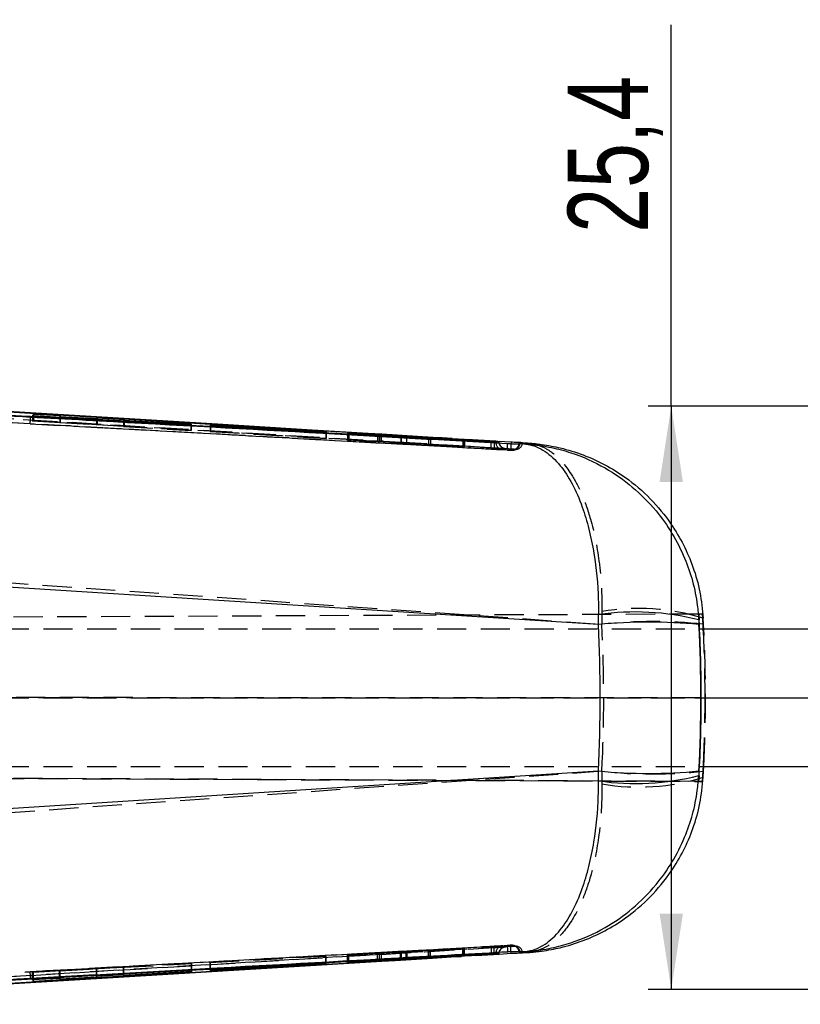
# Model space of a CAD drawing. Extents: x 21 to 399, y 25 to 275.
# Tile 5 of 12: x 105 to 139, y 142 to 185. Entities that reach past the tile are written whole.
import ezdxf

# ---------------------------------------------------------------- set-up
doc = ezdxf.new("R2010")
doc.units = 0
doc.linetypes.add('HIDDEN', pattern=[1.905, 1.27, -0.635])
doc.layers.get('0').update_dxf_attribs({"linetype": 'CONTINUOUS'})
doc.layers.add('FORMATO', color=179, linetype='CONTINUOUS')
doc.styles.add('SLDTEXTSTYLE0', font='TXT', dxfattribs={"width": 0.75})
doc.dimstyles.new('SLDDIMSTYLE3', dxfattribs={"dimtxt": 3.5, "dimasz": 3.302, "dimexe": 0, "dimexo": 0.0625, "dimgap": 0.875, "dimtad": 1, "dimdec": 3, "dimrnd": 1e-09, "dimzin": 12, "dimtxsty": 'SLDTEXTSTYLE0', "dimsah": 1, "dimcen": 0.09, "dimazin": 3, "dimtfac": 1, "dimtdec": 3, "dimtofl": 0, "dimtmove": 0, "dimatfit": 3, "dimtolj": 1, "dimtzin": 12})

# ---------------------------------------------------------------- blocks, each defined once
blk = doc.blocks.new('_D_9')
at = {"layer": 'FORMATO'}
for p, q in [((133.165, 167.817), (133.165, 184.421)), ((145.501, 167.817), (132.165, 167.817)), ((133.165, 167.817), (133.165, 142.417)), ((145.501, 142.417), (132.165, 142.417))]:
    blk.add_line(p, q, dxfattribs=at)
for points in [[(133.165, 167.817), (132.657, 164.515), (133.673, 164.515)], [(133.165, 142.417), (133.673, 145.719), (132.657, 145.719)]]:
    blk.add_solid(points, dxfattribs=at)
at = {"layer": 'FORMATO', "insert": (128.654, 175.369), "char_height": 3.5, "attachment_point": 1, "rotation": 90, "style": 'SLDTEXTSTYLE0'}
blk.add_mtext('25,4', dxfattribs=at)

msp = doc.modelspace()

# ---------------------------------------------------------------- linework, layer by layer
at = {"color": 7, "linetype": 'HIDDEN'}
for p, q in [((105.236488, 167.050755), (84.089728, 168.204302)), ((89.729155, 168.152522), (120.535327, 166.290627)), ((125.448616, 165.991418), (90.072157, 168.122502)), ((105.33631, 167.407237), (105.33631, 167.168895)), ((105.379218, 167.404789), (105.379218, 167.184569)), ((106.525729, 167.339376), (106.525729, 167.103315)), ((106.55432, 167.388041), (106.55432, 167.113759)), ((108.13511, 167.247554), (108.13511, 167.006337)), ((108.15833, 167.246229), (108.15833, 167.014819)), ((105.236488, 167.050755), (126.212513, 165.899344)), ((105.33631, 167.168895), (105.379218, 167.184569)), ((112.233652, 166.753272), (105.33631, 167.168895)), ((105.379218, 167.184569), (106.55432, 167.113759)), ((106.55432, 167.113759), (106.525729, 167.103315)), ((106.525729, 167.103315), (108.13511, 167.006337)), ((108.13511, 167.006337), (108.15833, 167.014819)), ((108.15833, 167.014819), (109.333435, 166.94401)), ((109.310212, 167.18051), (109.310212, 166.935526)), ((109.333435, 166.94401), (109.310212, 166.935526)), ((109.310212, 166.935526), (112.247968, 166.758502)), ((109.333435, 167.218914), (109.333435, 166.94401)), ((112.233652, 167.013715), (112.233652, 166.753272)), ((112.247968, 167.026215), (112.247968, 166.758502)), ((113.08161, 166.978466), (113.08161, 166.708384)), ((113.095554, 166.977663), (113.095554, 166.713382)), ((112.247968, 166.758502), (112.233652, 166.753272)), ((113.08161, 166.708384), (113.095554, 166.713382)), ((118.116425, 166.404998), (113.08161, 166.708384)), ((113.095554, 166.713382), (118.130354, 166.409998)), ((118.116425, 166.688669), (118.116425, 166.404998)), ((118.130354, 166.409998), (118.116425, 166.404998)), ((118.130354, 166.697667), (118.130354, 166.409998)), ((119.058779, 166.619855), (119.058779, 166.338809)), ((119.074846, 166.619021), (119.074846, 166.34457)), ((119.101541, 166.645538), (119.101541, 166.354137)), ((119.117303, 166.644531), (119.117303, 166.359787)), ((120.372413, 166.551746), (120.372413, 166.271159)), ((120.453505, 166.547541), (120.453505, 166.266952)), ((120.455364, 166.266978), (120.455364, 166.547445)), ((121.388907, 166.499043), (121.388907, 166.214524)), ((121.396648, 166.498642), (121.396648, 166.206353)), ((121.630324, 166.495614), (121.630324, 166.199981)), ((121.63786, 166.484785), (121.63786, 166.191812)), ((122.591542, 166.426176), (122.591542, 166.138136)), ((122.595212, 166.434798), (122.595212, 166.138108)), ((122.671841, 166.421242), (122.671841, 166.132487)), ((122.676367, 166.430896), (122.676367, 166.133848)), ((119.058779, 166.338809), (119.074846, 166.34457)), ((121.396648, 166.206353), (119.058779, 166.338809)), ((119.074846, 166.34457), (120.372413, 166.271159)), ((119.101541, 166.354137), (119.117303, 166.359787)), ((120.377032, 166.272499), (119.101541, 166.354137)), ((119.117303, 166.359787), (121.388907, 166.214524)), ((126.326663, 165.940121), (120.535327, 166.290627)), ((120.535327, 166.290627), (126.167355, 165.949794)), ((121.630324, 166.199981), (124.15416, 166.057169)), ((124.09175, 166.034773), (121.63786, 166.191812)), ((122.671841, 166.132487), (124.108104, 166.040643)), ((124.137195, 166.051082), (122.676367, 166.133848)), ((124.09175, 166.33398), (124.09175, 166.034773)), ((124.108104, 166.040643), (124.09175, 166.034773)), ((124.108104, 166.340447), (124.108104, 166.040643)), ((124.137195, 166.352312), (124.137195, 166.051082)), ((124.15416, 166.057169), (124.137195, 166.051082)), ((124.15416, 166.359455), (124.15416, 166.057169)), ((125.329873, 166.25316), (125.329873, 166.254532)), ((125.330033, 166.253104), (125.329873, 166.25316)), ((125.553349, 165.985036), (125.448616, 165.991418)), ((126.212513, 165.899344), (126.210848, 165.898464)), ((100.080503, 160.424486), (130.14348, 158.320513)), ((134.362048, 158.759358), (59.820013, 158.434098)), ((134.361999, 158.76006), (68.096781, 158.470888)), ((130.147906, 158.868398), (130.14348, 158.320513)), ((67.718746, 158.116701), (134.399839, 158.116701)), ((59.889959, 155.1287), (134.638162, 155.11731)), ((67.718746, 155.116701), (134.471318, 155.116701)), ((134.471318, 155.11731), (68.631934, 155.127343)), ((59.889959, 151.79901), (134.359052, 151.47407)), ((67.718746, 152.116701), (134.397391, 152.116701)), ((130.14348, 151.912889), (100.080503, 149.808916)), ((130.14348, 151.912889), (130.147906, 151.365004)), ((134.359, 151.473342), (68.631934, 151.760167)), ((90.072157, 142.1109), (125.448616, 144.241984)), ((126.212513, 144.334058), (105.236488, 143.182647)), ((120.535327, 143.942775), (126.326663, 144.293281)), ((126.167355, 144.283608), (120.535327, 143.942775)), ((121.612432, 144.060571), (124.0927, 144.20584)), ((124.15321, 144.184841), (121.656222, 144.055807)), ((122.59203, 144.110913), (122.59203, 143.807236)), ((122.594846, 143.807409), (122.594846, 144.111225)), ((124.109147, 144.200132), (122.67304, 144.116119)), ((122.67304, 143.812215), (122.67304, 144.116119)), ((122.676192, 144.114773), (124.137355, 144.190344)), ((122.676192, 143.802222), (122.676192, 144.114773)), ((124.0927, 143.899475), (124.0927, 144.20584)), ((124.0927, 144.20584), (124.109147, 144.200132)), ((124.109147, 143.892737), (124.109147, 144.200132)), ((124.137355, 144.190344), (124.15321, 144.184841)), ((124.137355, 143.88081), (124.137355, 144.190344)), ((124.15321, 143.873891), (124.15321, 144.184841)), ((126.21084, 144.334946), (126.212513, 144.334058)), ((120.535327, 143.942775), (89.729155, 142.08088)), ((113.081845, 143.58977), (118.116623, 143.867153)), ((118.130131, 143.862466), (113.095341, 143.585082)), ((118.116623, 143.544753), (118.116623, 143.867153)), ((118.116623, 143.867153), (118.130131, 143.862466)), ((118.130131, 143.535731), (118.130131, 143.862466)), ((119.060049, 143.927745), (121.371033, 144.047268)), ((119.0753, 143.922446), (119.060049, 143.927745)), ((119.060049, 143.613408), (119.060049, 143.927745)), ((120.373251, 143.989508), (119.0753, 143.922446)), ((119.0753, 143.614199), (119.0753, 143.922446)), ((119.101131, 143.913472), (120.376242, 143.988166)), ((119.116681, 143.908069), (119.101131, 143.913472)), ((119.101131, 143.587825), (119.101131, 143.913472)), ((121.414984, 144.042521), (119.116681, 143.908069)), ((119.116681, 143.588819), (119.116681, 143.908069)), ((120.373251, 143.671487), (120.373251, 143.989508)), ((120.454138, 143.674787), (120.454138, 143.99309)), ((120.455405, 143.685711), (120.455405, 143.993266)), ((121.371033, 143.733156), (121.371033, 144.047268)), ((121.414984, 143.725136), (121.414984, 144.042521)), ((121.612432, 143.747025), (121.612432, 144.060571)), ((121.656222, 143.749716), (121.656222, 144.055807)), ((125.329873, 143.980242), (125.330033, 143.980298)), ((125.329873, 143.97887), (125.329873, 143.980242)), ((105.33631, 143.168827), (106.511416, 143.233567)), ((112.27656, 143.534197), (105.379218, 143.154204)), ((106.511416, 143.233567), (106.540004, 143.223823)), ((106.511416, 142.893241), (106.511416, 143.233567)), ((106.540004, 143.223823), (108.149385, 143.312488)), ((106.540004, 142.861647), (106.540004, 143.223823)), ((108.126162, 143.320402), (109.301264, 143.385142)), ((108.149385, 143.312488), (108.126162, 143.320402)), ((108.126162, 142.979576), (108.126162, 143.320402)), ((108.149385, 142.980906), (108.149385, 143.312488)), ((109.301264, 143.385142), (109.324487, 143.377227)), ((109.301264, 143.046864), (109.301264, 143.385142)), ((109.324487, 143.377227), (112.262243, 143.539076)), ((109.324487, 143.023636), (109.324487, 143.377227)), ((112.262243, 143.539076), (112.27656, 143.534197)), ((112.262243, 143.194478), (112.262243, 143.539076)), ((112.27656, 143.18148), (112.27656, 143.534197)), ((113.095341, 143.585082), (113.081845, 143.58977)), ((113.081845, 143.25494), (113.081845, 143.58977)), ((113.095341, 143.255718), (113.095341, 143.585082)), ((84.089728, 142.0291), (105.236488, 143.182647)), ((105.379218, 143.154204), (105.33631, 143.168827)), ((105.33631, 142.826165), (105.33631, 143.168827)), ((105.379218, 142.828614), (105.379218, 143.154204))]:
    msp.add_line(p, q, dxfattribs=at)
at = {"color": 7, "linetype": 'CONTINUOUS'}
for p, q in [((125.329873, 166.254532), (85.140029, 168.466589)), ((113.62973, 167.013246), (89.749495, 168.456414)), ((105.379218, 167.457091), (105.33631, 167.407237)), ((105.33631, 167.407237), (112.233652, 167.013715)), ((106.55432, 167.388041), (105.379218, 167.457091)), ((105.379218, 167.457091), (105.379218, 167.404789)), ((106.525729, 167.355829), (106.55432, 167.388041)), ((108.13511, 167.263098), (106.525729, 167.355829)), ((106.525729, 167.355829), (106.525729, 167.339376)), ((108.15833, 167.287689), (108.13511, 167.263098)), ((108.13511, 167.263098), (108.13511, 167.247554)), ((109.333435, 167.218914), (108.15833, 167.287689)), ((108.15833, 167.287689), (108.15833, 167.246229)), ((109.310212, 167.195403), (109.333435, 167.218914)), ((112.247968, 167.026215), (109.310212, 167.195403)), ((109.310212, 167.195403), (109.310212, 167.18051)), ((112.233652, 167.013715), (112.247968, 167.026215)), ((113.095554, 166.990214), (113.08161, 166.978466)), ((113.08161, 166.978466), (118.116425, 166.688669)), ((118.130354, 166.697667), (113.095554, 166.990214)), ((113.095554, 166.990214), (113.095554, 166.977663)), ((118.116425, 166.688669), (118.130354, 166.697667)), ((119.074846, 166.629333), (119.058779, 166.619855)), ((119.058779, 166.619855), (121.396648, 166.498642)), ((120.372413, 166.56195), (119.074846, 166.629333)), ((119.074846, 166.629333), (119.074846, 166.619021)), ((119.117303, 166.65539), (119.101541, 166.645538)), ((119.101541, 166.645538), (120.377032, 166.564057)), ((121.388907, 166.509646), (119.117303, 166.65539)), ((119.117303, 166.65539), (119.117303, 166.644531)), ((120.452253, 166.558533), (120.453505, 166.55826)), ((120.453505, 166.55826), (120.453505, 166.547541)), ((120.455364, 166.547445), (120.455364, 166.558533)), ((122.779703, 166.454658), (120.555794, 166.590631)), ((124.15416, 166.359455), (121.630324, 166.495614)), ((121.63786, 166.484785), (124.09175, 166.33398)), ((122.591542, 166.434625), (122.591542, 166.426176)), ((124.108104, 166.340447), (122.671841, 166.429118)), ((122.671841, 166.429118), (122.671841, 166.421242)), ((122.676367, 166.430896), (124.137195, 166.352312)), ((124.09175, 166.33398), (124.108104, 166.340447)), ((124.137195, 166.352312), (124.15416, 166.359455)), ((125.328822, 166.228501), (125.330033, 166.253104)), ((125.464143, 166.293358), (125.486149, 166.292029)), ((125.666319, 166.280146), (125.527712, 166.24444)), ((125.666319, 166.262421), (125.527712, 166.227947)), ((125.527712, 166.227943), (125.527712, 166.24444)), ((125.527905, 166.217116), (125.527712, 166.227943)), ((125.666322, 166.262421), (125.666322, 166.280146)), ((125.671124, 166.2086), (125.666322, 166.262421)), ((125.66633, 166.262487), (125.66633, 166.280166)), ((125.675911, 166.2091), (125.667909, 166.262746)), ((126.531778, 166.184853), (126.533328, 166.186026)), ((126.533328, 166.186026), (126.533622, 166.186109)), ((126.533622, 166.186109), (126.740387, 166.174686)), ((126.691742, 166.221949), (126.677645, 166.223392)), ((126.900295, 166.209926), (126.677645, 166.223392)), ((129.994771, 158.305776), (96.520821, 160.424486)), ((129.994771, 158.305776), (129.997326, 158.733159)), ((134.524219, 158.760066), (134.361999, 158.76006)), ((134.361999, 158.76006), (134.379217, 158.51495)), ((134.524219, 158.760066), (134.362048, 158.759358)), ((134.537216, 158.572462), (134.524219, 158.760066)), ((134.379217, 158.51495), (134.359365, 158.508581)), ((134.359365, 158.508581), (134.370172, 158.305776)), ((134.557003, 158.580652), (134.537216, 158.572462)), ((134.571506, 158.320513), (134.557003, 158.580652)), ((134.399839, 158.116701), (143.06361, 158.116701)), ((134.471318, 155.116701), (143.06361, 155.116701)), ((96.520821, 149.808916), (129.994771, 151.927626)), ((129.997326, 151.500243), (129.994771, 151.927626)), ((134.370172, 151.927626), (134.359365, 151.724821)), ((134.397391, 152.116701), (143.06361, 152.116701)), ((134.557003, 151.65275), (134.571506, 151.912889)), ((134.376492, 151.719336), (134.359, 151.473342)), ((134.527216, 151.473336), (134.359, 151.473342)), ((134.359052, 151.47407), (134.527216, 151.473336)), ((134.359365, 151.724821), (134.376492, 151.719336)), ((134.527216, 151.473336), (134.539973, 151.659814)), ((134.539973, 151.659814), (134.557003, 151.65275)), ((85.140029, 141.766813), (125.329873, 143.97887)), ((121.371033, 143.733156), (119.060049, 143.613408)), ((119.0753, 143.604081), (120.373251, 143.671487)), ((120.376242, 143.669284), (119.101131, 143.587825)), ((119.116681, 143.577747), (121.414984, 143.725136)), ((120.455405, 143.67486), (120.455405, 143.685711)), ((124.0927, 143.899475), (121.612432, 143.747025)), ((121.656222, 143.739158), (124.15321, 143.873891)), ((122.59203, 143.807236), (122.59203, 143.798525)), ((122.594846, 143.798778), (122.594846, 143.807409)), ((122.67304, 143.804082), (124.109147, 143.892737)), ((124.137355, 143.88081), (122.676192, 143.802222)), ((124.109147, 143.892737), (124.0927, 143.899475)), ((124.15321, 143.873891), (124.137355, 143.88081)), ((125.328826, 144.004785), (125.330033, 143.980298)), ((125.486149, 143.941373), (125.464143, 143.940044)), ((125.527712, 144.005455), (125.527905, 144.016331)), ((125.527712, 143.988962), (125.527712, 144.005455)), ((125.527712, 144.005455), (125.666319, 143.970981)), ((125.527712, 143.988962), (125.666319, 143.953256)), ((125.666322, 143.970971), (125.671236, 144.025463)), ((125.666322, 143.953256), (125.666322, 143.970971)), ((125.66633, 143.955424), (126.188004, 143.987363)), ((125.66633, 143.95323), (125.66633, 143.970915)), ((125.670442, 143.970507), (125.674496, 144.011222)), ((126.188004, 143.987363), (126.184078, 144.050514)), ((126.533328, 144.047376), (126.531782, 144.048549)), ((126.533622, 144.047293), (126.533328, 144.047376)), ((126.740387, 144.058716), (126.533622, 144.047293)), ((126.677645, 144.01001), (126.900295, 144.023476)), ((126.677645, 144.01001), (126.691746, 144.011454)), ((89.749495, 141.776988), (113.62973, 143.220156)), ((100.335648, 142.412076), (113.62973, 143.220156)), ((118.116623, 143.544753), (113.081845, 143.25494)), ((113.081845, 143.25494), (113.095341, 143.243166)), ((113.095341, 143.243166), (118.130131, 143.535731)), ((113.095341, 143.243166), (113.095341, 143.255718)), ((113.62973, 143.220156), (120.555794, 143.642771)), ((118.130131, 143.535731), (118.116623, 143.544753)), ((119.060049, 143.613408), (119.0753, 143.604081)), ((119.0753, 143.604081), (119.0753, 143.614199)), ((119.101131, 143.587825), (119.116681, 143.577747)), ((119.116681, 143.577747), (119.116681, 143.588819)), ((106.511416, 142.893241), (105.33631, 142.826165)), ((105.33631, 142.826165), (105.379218, 142.776311)), ((105.379218, 142.776311), (112.27656, 143.18148)), ((105.379218, 142.776311), (105.379218, 142.828614)), ((106.540004, 142.861647), (106.511416, 142.893241)), ((108.149385, 142.95528), (106.540004, 142.861647)), ((109.301264, 143.046864), (108.126162, 142.979576)), ((108.126162, 142.979576), (108.149385, 142.95528)), ((108.149385, 142.95528), (108.149385, 142.980906)), ((109.324487, 143.023636), (109.301264, 143.046864)), ((112.262243, 143.194478), (109.324487, 143.023636)), ((112.27656, 143.18148), (112.262243, 143.194478))]:
    msp.add_line(p, q, dxfattribs=at)
at = {"color": 8, "linetype": 'CONTINUOUS'}
for p, q in [((120.372413, 166.56195), (120.372413, 166.551746)), ((121.388907, 166.509646), (121.388907, 166.499043)), ((126.581313, 166.194736), (126.584975, 166.227663)), ((121.656222, 143.739158), (121.656222, 143.749716)), ((122.67304, 143.804082), (122.67304, 143.812215)), ((126.581373, 144.038296), (126.584975, 144.005739))]:
    msp.add_line(p, q, dxfattribs=at)
at = {"color": 7, "linetype": 'CONTINUOUS', "flags": 128}
for points in [[(113.62973, 167.013246), (109.979792, 167.235491), (100.335648, 167.821326)], [(120.555794, 166.590631), (119.956324, 166.627258), (117.524924, 166.775717), (113.62973, 167.013246)], [(126.188004, 166.246039), (125.615476, 166.281108), (125.518819, 166.287024)], [(120.555794, 143.642771), (121.145653, 143.678819), (122.765737, 143.777895)]]:
    msp.add_lwpolyline(points, dxfattribs=at)
at = {"color": 7, "linetype": 'HIDDEN', "flags": 128}
for points in [[(125.518819, 166.287024), (123.184098, 166.429934), (122.779703, 166.454658)], [(126.212513, 165.899344), (126.272084, 165.901889), (126.290416, 165.905061)], [(126.212513, 144.334058), (126.272084, 144.331513), (126.326939, 144.318467)], [(122.765737, 143.777895), (123.577038, 143.82751), (125.66633, 143.955424)]]:
    msp.add_lwpolyline(points, dxfattribs=at)
at = {"color": 7, "linetype": 'HIDDEN'}
for centre, radius, start, end in [((102.580338, 167.417427), 2.681339, 352.1401968, 358.4313375), ((110.675972, 167.113948), 9.893672, 355.2265031, 356.9679787), ((125.832212, 166.227947), 0.304499, 182.0384614, 266.8071176), ((125.970838, 166.262444), 0.304512, 190.1846555, 266.5656597), ((126.22791, 166.202356), 0.304371, 266.787815, 356.7033833), ((126.229353, 166.203342), 0.304468, 281.5696592, 356.7395594), ((126.308733, 166.212703), 0.273171, 273.7633947, 356.2288515), ((126.387873, 166.240813), 0.304454, 266.5459858, 356.4476655), ((131.758264, 149.61981), 9.387738, 72.654853, 99.8772797), ((132.357493, 137.398405), 21.038927, 83.9593455, 96.0406545), ((132.357493, 172.834997), 21.038927, 263.9593455, 276.0406545), ((131.758264, 160.613592), 9.387738, 260.1227203, 287.345147), ((125.832206, 144.005465), 0.304494, 93.1960069, 177.9550453), ((125.970831, 143.970969), 0.304511, 93.4380632, 169.6910099), ((126.227902, 144.031041), 0.304383, 3.2973374, 93.2126266), ((126.308702, 144.02063), 0.273242, 3.7070135, 86.2310089), ((126.229341, 144.030055), 0.304479, 3.2612939, 68.7029688), ((126.387856, 143.992579), 0.304472, 3.5541175, 93.454032), ((110.675972, 143.119454), 9.893672, 3.0320213, 4.7734969), ((102.580338, 142.815975), 2.681339, 1.5686625, 7.8598032)]:
    msp.add_arc(centre, radius, start, end, dxfattribs=at)
at = {"color": 7, "linetype": 'CONTINUOUS'}
for centre, radius, start, end in [((131.618101, 147.739078), 11.112909, 75.7192248, 98.3862822), ((132.182472, 136.195488), 22.218256, 84.3492656, 95.6507344), ((132.182472, 174.037914), 22.218256, 264.3492656, 275.6507344), ((131.618101, 162.494324), 11.112909, 261.6137178, 284.2807752)]:
    msp.add_arc(centre, radius, start, end, dxfattribs=at)
at = {"color": 7, "linetype": 'HIDDEN'}
for centre, major_axis, ratio, start_param, end_param in [((120.249714, 166.279367), (0.205902, -0.012396), 0.00495011, 5.351092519, 6.140191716), ((120.248221, 166.279448), (0.207144, -0.01247), 0.00495011, 6.149354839, 7.183201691), ((121.510961, 166.207983), (0.203132, -0.012229), 0.00495011, 4.068096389, 5.34079961), ((121.514572, 166.19843), (0.203493, -0.012251), 0.00495011, 0.92025661, 2.18920341), ((122.799322, 166.125628), (0.207779, -0.012509), 0.00495011, 2.953729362, 4.052152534), ((122.796817, 166.125769), (0.20571, -0.012384), 0.00495011, 2.196637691, 2.941820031), ((73.114597, 155.116701), (0, 60.9), 0.937733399, 4.659756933, 4.765021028), ((73.739218, 155.116701), (-42.629197, 43.526165), 0.999183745, 3.937819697, 3.987090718), ((73.114597, 155.116701), (61.542129, 0), 0.98956603, 6.233904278, 6.332466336), ((73.73921, 155.116701), (0, 60.9), 0.99998279, 4.663107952, 4.712398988), ((122.799808, 144.122348), (0.207779, 0.011436), 0.004607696, 2.976527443, 4.074950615), ((122.797351, 144.122204), (0.20571, 0.011322), 0.004607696, 2.219435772, 2.964618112), ((120.248262, 143.981865), (0.207144, 0.011401), 0.004607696, 6.17215292, 7.205999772), ((120.249714, 143.981953), (0.205902, 0.011333), 0.004607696, 5.3738906, 6.162989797), ((121.489264, 144.054538), (0.203132, 0.01118), 0.004607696, 4.09089447, 5.363597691), ((121.536747, 144.04847), (0.203493, 0.0112), 0.004607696, 0.943054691, 2.212001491)]:
    msp.add_ellipse(centre, major_axis=major_axis, ratio=ratio, start_param=start_param, end_param=end_param, dxfattribs=at)
at = {"color": 7, "linetype": 'CONTINUOUS'}
for centre, major_axis, ratio, start_param, end_param in [((74.181111, 155.116701), (0, 60.9), 0.917739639, 4.65999925, 4.76477871), ((74.181111, 155.116701), (0, 60.9), 0.989683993, 4.65999925, 4.76477871), ((73.578563, 155.116701), (39.860685, 46.0712), 0.999175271, 5.425241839, 5.481061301), ((73.739218, 155.116701), (-42.629197, 43.526165), 0.999183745, 3.987090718, 3.994585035), ((73.114597, 155.116701), (61.542129, 0), 0.98956603, 0.049281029, 0.052632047), ((73.578571, 155.116701), (0, 60.9), 0.999880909, 4.656574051, 4.712398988), ((73.73921, 155.116701), (0, 60.9), 0.99998279, 4.655595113, 4.663107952), ((73.114597, 155.116701), (61.542129, 0), 0.98956603, 6.23055326, 6.233904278)]:
    msp.add_ellipse(centre, major_axis=major_axis, ratio=ratio, start_param=start_param, end_param=end_param, dxfattribs=at)
at = {"color": 7, "linetype": 'HIDDEN'}
for points, knots in [([(85.131073, 168.156261), (91.835065, 167.790062), (105.232161, 167.058257), (118.628744, 166.318621), (125.321591, 165.949103)], [0, 0, 0, 0, 0.500406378, 1, 1, 1, 1]), ([(125.329873, 166.25316), (118.637188, 166.622664), (105.240982, 167.36227), (91.844257, 168.094024), (85.140476, 168.460197)], [0, 0, 0, 0, 0.499595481, 1, 1, 1, 1]), ([(126.012987, 165.904279), (123.311462, 166.05435), (116.386118, 166.439054), (109.460484, 166.819014), (105.236488, 167.050755)], [0, 0, 0, 0, 0.390092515, 1, 1, 1, 1]), ([(125.321591, 165.949103), (125.320773, 165.953868), (125.319136, 165.963399), (125.320306, 166.033921), (125.323597, 166.126596), (125.327224, 166.197332), (125.328822, 166.228501)], [0, 0, 0, 0, 0.2640093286, 0.5280186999, 0.7920281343, 1, 1, 1, 1]), ([(125.321591, 165.949103), (125.356338, 165.947191), (125.447871, 165.942153), (125.587439, 165.934691), (125.714921, 165.928135), (125.797975, 165.924175), (125.809669, 165.924003), (125.815252, 165.923921)], [0, 0, 0, 0, 0.135240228, 0.356264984, 0.577222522, 0.79815458, 1, 1, 1, 1]), ([(125.464143, 166.293358), (125.461841, 166.254101), (125.457199, 166.174935), (125.451784, 166.074838), (125.448411, 166.00463), (125.448548, 165.995822), (125.448616, 165.991418)], [0, 0, 0, 0, 0.2469264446, 0.4979497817, 0.748973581, 1, 1, 1, 1]), ([(125.486149, 166.292029), (125.495846, 166.29055), (125.528075, 166.285636), (125.579439, 166.277618), (125.629663, 166.269433), (125.660221, 166.26428), (125.666323, 166.26243), (125.666322, 166.262431), (125.666322, 166.262431)], [0, 0, 0, 0, 0.099419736, 0.330429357, 0.561147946, 0.791590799, 0.999794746, 1, 1, 1, 1]), ([(125.553349, 165.985041), (125.612287, 165.98139), (125.729943, 165.974102), (125.862861, 165.965438), (125.905483, 165.962359), (125.925472, 165.960915)], [0, 0, 0, 0, 0.347682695, 0.694071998, 1, 1, 1, 1]), ([(125.952588, 165.95848), (125.948405, 165.958991), (125.939598, 165.960068), (125.86109, 165.965551), (125.736322, 165.973662), (125.624982, 165.980677), (125.560872, 165.984578), (125.553349, 165.985036)], [0, 0, 0, 0, 0.224061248, 0.471665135, 0.719326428, 0.967064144, 1, 1, 1, 1]), ([(125.840077, 165.991091), (125.823241, 165.998821), (125.780429, 166.018477), (125.724746, 166.077982), (125.682311, 166.14534), (125.677432, 166.19395), (125.675911, 166.2091)], [0, 0, 0, 0, 0.193204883, 0.491276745, 0.841450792, 1, 1, 1, 1]), ([(125.815252, 165.923921), (125.818336, 165.924643), (125.833759, 165.928256), (125.879562, 165.939225), (125.922241, 165.950477), (125.952596, 165.95848)], [0, 0, 0, 0, 0.067333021, 0.33666559, 1, 1, 1, 1]), ([(125.934975, 165.960149), (125.93561, 165.960097), (125.937663, 165.959928), (125.933356, 165.960325), (125.923411, 165.961656), (125.90325, 165.965276), (125.872546, 165.972074), (125.850433, 165.985025), (125.840077, 165.991091)], [0, 0, 0, 0, 0.079396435, 0.256703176, 0.347624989, 0.459627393, 0.746936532, 1, 1, 1, 1]), ([(126.012726, 165.904293), (126.013336, 165.904656), (126.014557, 165.905382), (126.017202, 165.921999), (126.020305, 165.949297), (126.023821, 165.987294), (126.027574, 166.034147), (126.031423, 166.088059), (126.034833, 166.140677), (126.036838, 166.174926), (126.037655, 166.188879)], [0, 0, 0, 0, 0.13008065, 0.260164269, 0.390243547, 0.52032467, 0.650405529, 0.780482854, 0.910565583, 1, 1, 1, 1]), ([(126.188004, 166.246039), (126.186063, 166.214513), (126.182025, 166.148934), (126.176193, 166.060122), (126.171409, 165.992324), (126.168405, 165.955172), (126.167669, 165.9514), (126.167355, 165.949794)], [0, 0, 0, 0, 0.201389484, 0.418920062, 0.636448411, 0.845215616, 1, 1, 1, 1]), ([(126.167355, 165.949794), (126.18272, 165.948866), (126.22076, 165.94657), (126.278791, 165.943156), (126.310763, 165.941129), (126.326663, 165.940121)], [0, 0, 0, 0, 0.254071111, 0.629028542, 1, 1, 1, 1]), ([(126.436481, 165.98501), (126.424051, 165.972924), (126.38898, 165.938826), (126.330687, 165.905928), (126.291219, 165.905603), (126.290256, 165.905595)], [0, 0, 0, 0, 0.34879888, 0.984116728, 1, 1, 1, 1]), ([(126.294056, 165.906042), (126.31381, 165.910218), (126.369882, 165.922071), (126.427473, 165.938358), (126.464775, 165.948906)], [0, 0, 0, 0, 0.352305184, 1, 1, 1, 1]), ([(126.900295, 166.209926), (126.902871, 166.209793), (126.905848, 166.20964), (126.909946, 166.209413), (126.914294, 166.209166), (126.922974, 166.208644), (126.938498, 166.207605), (126.964649, 166.205559), (127.008675, 166.201268), (127.082834, 166.191641), (127.207924, 166.168501), (127.367145, 166.123968), (127.640668, 166.015775), (128.140949, 165.712338), (128.73308, 165.044894), (129.275995, 164.015769), (129.715662, 162.781796), (129.995646, 161.400265), (130.133339, 160.006247), (130.143014, 159.250543), (130.147906, 158.868398)], [0, 0, 0, 0, 0.0014916, 0.001723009, 0.002380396, 0.004010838, 0.006758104, 0.011387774, 0.019191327, 0.032353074, 0.054594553, 0.09238402, 0.126279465, 0.217970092, 0.398912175, 0.518543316, 0.641829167, 0.814489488, 0.906191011, 1, 1, 1, 1]), ([(126.210855, 165.898463), (126.209985, 165.89831), (126.207466, 165.897866), (126.185588, 165.897764), (126.140835, 165.898678), (126.081006, 165.900755), (126.035714, 165.903102), (126.012987, 165.904279)], [0, 0, 0, 0, 0.115032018, 0.33301415, 0.553082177, 0.77573522, 1, 1, 1, 1]), ([(126.039038, 165.902861), (126.055717, 165.901982), (126.100708, 165.89961), (126.164511, 165.897696), (126.209348, 165.897211), (126.232929, 165.897357), (126.262503, 165.899433), (126.304424, 165.905498), (126.336082, 165.919071), (126.354961, 165.927166)], [0, 0, 0, 0, 0.126425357, 0.341011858, 0.561913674, 0.682213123, 0.737709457, 0.843588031, 1, 1, 1, 1]), ([(126.369538, 165.936911), (126.366457, 165.936111), (126.351053, 165.93211), (126.298745, 165.918866), (126.24946, 165.907709), (126.212513, 165.899344)], [0, 0, 0, 0, 0.058897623, 0.294488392, 1, 1, 1, 1]), ([(130.147906, 151.365004), (130.143268, 150.991488), (130.133885, 150.235759), (129.997189, 148.840652), (129.718321, 147.464781), (129.280472, 146.227907), (128.738653, 145.194758), (128.140954, 144.521074), (127.640667, 144.217627), (127.367145, 144.109434), (127.207924, 144.064901), (127.082834, 144.041761), (127.008675, 144.032134), (126.964649, 144.027843), (126.938498, 144.025798), (126.922974, 144.024758), (126.914294, 144.024236), (126.909946, 144.023989), (126.905848, 144.023762), (126.902871, 144.023609), (126.900295, 144.023476)], [0, 0, 0, 0, 0.091687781, 0.185510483, 0.358170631, 0.477745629, 0.601088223, 0.782030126, 0.873720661, 0.907616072, 0.945405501, 0.967646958, 0.980808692, 0.988612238, 0.993241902, 0.995989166, 0.997619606, 0.998276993, 0.998508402, 1, 1, 1, 1]), ([(125.321591, 144.284299), (118.628744, 143.914781), (105.232161, 143.175145), (91.835065, 142.44334), (85.131073, 142.077141)], [0, 0, 0, 0, 0.499593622, 1, 1, 1, 1]), ([(105.236488, 143.182647), (107.938132, 143.330744), (114.863786, 143.710389), (121.789153, 144.094718), (126.012987, 144.329123)], [0, 0, 0, 0, 0.390092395, 1, 1, 1, 1]), ([(125.321591, 144.284299), (125.320773, 144.279534), (125.319136, 144.270003), (125.320305, 144.199481), (125.323599, 144.106771), (125.327226, 144.035994), (125.328826, 144.004785)], [0, 0, 0, 0, 0.26393908, 0.527878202, 0.791817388, 1, 1, 1, 1]), ([(125.815226, 144.309486), (125.809589, 144.309399), (125.797725, 144.309215), (125.714924, 144.305267), (125.587438, 144.298711), (125.447871, 144.291249), (125.356338, 144.286211), (125.321591, 144.284299)], [0, 0, 0, 0, 0.200371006, 0.421711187, 0.643076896, 0.864509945, 1, 1, 1, 1]), ([(125.464143, 143.940044), (125.461841, 143.979301), (125.457199, 144.058467), (125.451784, 144.158564), (125.448411, 144.228772), (125.448548, 144.23758), (125.448616, 144.241984)], [0, 0, 0, 0, 0.2469264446, 0.4979497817, 0.748973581, 1, 1, 1, 1]), ([(125.448616, 144.241984), (125.491565, 144.24459), (125.591646, 144.25066), (125.735074, 144.259659), (125.848896, 144.267025), (125.885285, 144.269633), (125.898736, 144.270597)], [0, 0, 0, 0, 0.225240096, 0.524855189, 0.824377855, 1, 1, 1, 1]), ([(125.674496, 144.011222), (125.675247, 144.027172), (125.677428, 144.073505), (125.712809, 144.1385), (125.762683, 144.196021), (125.801558, 144.226924), (125.822961, 144.236723), (125.825139, 144.23772)], [0, 0, 0, 0, 0.167397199, 0.486295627, 0.751098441, 0.974667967, 1, 1, 1, 1]), ([(125.952562, 144.274931), (125.949482, 144.275764), (125.934077, 144.279928), (125.888326, 144.291977), (125.84561, 144.302209), (125.81523, 144.309486)], [0, 0, 0, 0, 0.067337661, 0.336688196, 1, 1, 1, 1]), ([(125.825139, 144.23772), (125.838463, 144.244537), (125.863494, 144.257343), (125.896876, 144.266751), (125.918836, 144.271023), (125.928581, 144.272448), (125.933805, 144.273096), (125.937081, 144.273441), (125.936742, 144.273394), (125.928402, 144.272669), (125.909573, 144.271337), (125.898739, 144.27057)], [0, 0, 0, 0, 0.147360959, 0.27683401, 0.341069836, 0.381163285, 0.417429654, 0.467772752, 0.556985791, 0.745102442, 1, 1, 1, 1]), ([(125.898736, 144.270597), (125.910416, 144.271403), (125.947992, 144.273999), (125.950702, 144.274551), (125.95257, 144.274932)], [0, 0, 0, 0, 0.310854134, 1, 1, 1, 1]), ([(126.012987, 144.329123), (126.024799, 144.329756), (126.059232, 144.3316), (126.113683, 144.333868), (126.166267, 144.335346), (126.202652, 144.335716), (126.208129, 144.335201), (126.210844, 144.334946)], [0, 0, 0, 0, 0.11706904, 0.341267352, 0.563663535, 0.783651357, 1, 1, 1, 1]), ([(126.012987, 144.329123), (126.01358, 144.328759), (126.014766, 144.328031), (126.017358, 144.311413), (126.020431, 144.284112), (126.023921, 144.246115), (126.027674, 144.199259), (126.031548, 144.145352), (126.035006, 144.092734), (126.037053, 144.058488), (126.037886, 144.044536)], [0, 0, 0, 0, 0.130078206, 0.260159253, 0.390237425, 0.520317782, 0.650400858, 0.780484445, 0.910564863, 1, 1, 1, 1]), ([(126.423555, 144.262694), (126.393633, 144.283895), (126.3527, 144.312898), (126.293438, 144.329078), (126.262056, 144.333986), (126.242043, 144.335432), (126.227976, 144.335982), (126.202226, 144.336295), (126.153902, 144.335483), (126.078038, 144.332814), (126.031864, 144.330289), (126.013247, 144.329271)], [0, 0, 0, 0, 0.216103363, 0.295630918, 0.367384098, 0.40671407, 0.442397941, 0.507613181, 0.725162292, 0.889189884, 1, 1, 1, 1]), ([(126.326663, 144.293281), (126.310763, 144.292273), (126.278791, 144.290246), (126.22076, 144.286832), (126.18272, 144.284536), (126.167355, 144.283608)], [0, 0, 0, 0, 0.370971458, 0.745928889, 1, 1, 1, 1]), ([(126.184078, 144.050514), (126.183458, 144.060528), (126.18075, 144.104295), (126.176201, 144.173001), (126.171407, 144.24115), (126.168405, 144.278218), (126.167669, 144.281998), (126.167355, 144.283608)], [0, 0, 0, 0, 0.074770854, 0.326790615, 0.578807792, 0.820674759, 1, 1, 1, 1]), ([(126.29188, 144.323597), (126.30147, 144.322924), (126.345668, 144.319822), (126.399941, 144.286632), (126.428637, 144.257488), (126.437636, 144.248348)], [0, 0, 0, 0, 0.159798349, 0.736522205, 1, 1, 1, 1]), ([(85.140476, 141.773205), (91.844257, 142.139378), (105.240982, 142.871132), (118.637188, 143.610738), (125.329873, 143.980242)], [0, 0, 0, 0, 0.500404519, 1, 1, 1, 1]), ([(125.666322, 143.970971), (125.666322, 143.970971), (125.666323, 143.970972), (125.660221, 143.969122), (125.629663, 143.963969), (125.579439, 143.955784), (125.528075, 143.947766), (125.495846, 143.942852), (125.486149, 143.941373)], [0, 0, 0, 0, 0.000205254, 0.208409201, 0.438852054, 0.669570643, 0.900580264, 1, 1, 1, 1])]:
    msp.add_open_spline(points, degree=3, knots=knots, dxfattribs=at)
at = {"color": 7, "linetype": 'CONTINUOUS'}
for points, knots in [([(90.087662, 168.418989), (90.219492, 168.411068), (91.161834, 168.354449), (95.346227, 168.103035), (107.006549, 167.402442), (117.856374, 166.750495), (125.464143, 166.293358)], [0, 0, 0, 0, 0.011179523, 0.079912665, 0.354845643, 1, 1, 1, 1]), ([(96.644158, 167.817468), (96.829396, 167.807321), (97.825141, 167.752776), (100.697332, 167.595284), (103.384248, 167.447342), (105.260672, 167.344026)], [0, 0, 0, 0, 0.064493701, 0.346683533, 1, 1, 1, 1]), ([(105.260672, 167.344026), (105.452311, 167.33346), (106.454437, 167.278208), (110.698493, 167.043902), (117.432531, 166.670572), (123.355903, 166.338997), (126.037492, 166.188889)], [0, 0, 0, 0, 0.0276702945, 0.1446946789, 0.6127920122, 1, 1, 1, 1]), ([(120.453505, 166.55826), (120.447946, 166.558418), (120.436829, 166.558733), (120.402692, 166.56038), (120.378584, 166.56163), (120.372413, 166.56195)], [0, 0, 0, 0, 0.426612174, 0.853221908, 1, 1, 1, 1]), ([(120.377028, 166.564057), (120.394149, 166.56295), (120.428392, 166.560735), (120.442896, 166.559571), (120.450148, 166.55899)], [0, 0, 0, 0, 0.499984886, 1, 1, 1, 1]), ([(121.630324, 166.495614), (121.610486, 166.496687), (121.570809, 166.498834), (121.501167, 166.502826), (121.437938, 166.506583), (121.403768, 166.508718), (121.388907, 166.509646)], [0, 0, 0, 0, 0.265168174, 0.530344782, 0.795733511, 1, 1, 1, 1]), ([(121.396648, 166.498642), (121.416638, 166.497572), (121.456617, 166.495434), (121.526454, 166.49147), (121.589405, 166.48777), (121.623258, 166.485685), (121.63786, 166.484785)], [0, 0, 0, 0, 0.265966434, 0.531910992, 0.798081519, 1, 1, 1, 1]), ([(122.671841, 166.429118), (122.654796, 166.4302), (122.620705, 166.432364), (122.593708, 166.434334), (122.589549, 166.434906), (122.594249, 166.434816), (122.595212, 166.434798)], [0, 0, 0, 0, 0.307119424, 0.614249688, 0.921028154, 1, 1, 1, 1]), ([(122.595212, 166.434798), (122.602023, 166.434543), (122.615645, 166.434032), (122.650289, 166.432281), (122.672474, 166.431103), (122.676367, 166.430896)], [0, 0, 0, 0, 0.451897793, 0.903808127, 1, 1, 1, 1]), ([(125.527712, 166.24444), (125.525029, 166.244487), (125.519645, 166.244581), (125.483471, 166.246318), (125.430886, 166.249036), (125.376192, 166.251975), (125.341647, 166.253882), (125.329873, 166.254532)], [0, 0, 0, 0, 0.220353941, 0.442253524, 0.664025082, 0.885487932, 1, 1, 1, 1]), ([(125.527708, 166.227943), (125.525438, 166.22803), (125.520659, 166.228215), (125.487355, 166.232165), (125.4362, 166.238723), (125.380393, 166.246177), (125.343862, 166.251202), (125.330033, 166.253104)], [0, 0, 0, 0, 0.200265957, 0.421596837, 0.643130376, 0.864902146, 1, 1, 1, 1]), ([(125.486149, 166.292029), (125.501496, 166.291092), (125.539359, 166.288781), (125.593645, 166.285356), (125.63932, 166.282341), (125.663284, 166.280604), (125.665458, 166.280277), (125.666322, 166.280146)], [0, 0, 0, 0, 0.156839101, 0.386952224, 0.617236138, 0.847889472, 1, 1, 1, 1]), ([(126.037492, 166.188888), (126.102768, 166.185825), (126.224979, 166.180092), (126.377131, 166.178745), (126.482051, 166.180478), (126.526122, 166.183052), (126.530557, 166.184464), (126.531782, 166.184853)], [0, 0, 0, 0, 0.253203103, 0.474053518, 0.694899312, 0.915787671, 1, 1, 1, 1]), ([(126.584975, 166.227663), (126.551042, 166.228888), (126.47821, 166.231518), (126.336069, 166.23747), (126.233633, 166.243399), (126.188004, 166.246039)], [0, 0, 0, 0, 0.326045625, 0.699800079, 1, 1, 1, 1]), ([(126.533622, 166.186109), (126.536634, 166.186738), (126.552086, 166.189966), (126.6048, 166.201214), (126.654493, 166.213064), (126.691746, 166.221948)], [0, 0, 0, 0, 0.057159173, 0.29318915, 1, 1, 1, 1]), ([(126.677645, 166.223392), (126.668685, 166.22398), (126.648494, 166.225305), (126.607678, 166.22682), (126.584975, 166.227663)], [0, 0, 0, 0, 0.443769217, 1, 1, 1, 1]), ([(126.740387, 166.174686), (126.76692, 166.180264), (126.819426, 166.191302), (126.873531, 166.203763), (126.900295, 166.209926)], [0, 0, 0, 0, 0.505334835, 1, 1, 1, 1]), ([(126.740387, 166.174686), (126.742956, 166.174518), (126.745958, 166.174322), (126.750872, 166.173984), (126.756536, 166.173581), (126.767362, 166.172759), (126.785654, 166.171225), (126.816341, 166.168235), (126.867831, 166.162042), (126.954236, 166.148325), (127.099621, 166.115755), (127.346379, 166.032764), (127.77922, 165.800533), (128.315367, 165.300721), (128.860085, 164.466423), (129.277299, 163.518203), (129.590279, 162.478905), (129.862202, 161.155207), (129.989908, 159.866109), (129.995921, 158.947822), (129.997326, 158.733159)], [0, 0, 0, 0, 0.001490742, 0.001741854, 0.002846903, 0.004778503, 0.008021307, 0.01346517, 0.02260729, 0.037973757, 0.063867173, 0.107815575, 0.184018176, 0.325715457, 0.450190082, 0.574613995, 0.675061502, 0.77548284, 0.94751585, 1, 1, 1, 1]), ([(126.740387, 166.174686), (126.746025, 166.174361), (126.752614, 166.173982), (126.763389, 166.173341), (126.77583, 166.172592), (126.799588, 166.171104), (126.839742, 166.168447), (126.907138, 166.163571), (127.020272, 166.15421), (127.21037, 166.135165), (127.530785, 166.093596), (128.076423, 165.99523), (129.039111, 165.735751), (130.245454, 165.201465), (131.492544, 164.331036), (132.468105, 163.354043), (133.221555, 162.292037), (133.903903, 160.947169), (134.268407, 159.645854), (134.342131, 158.724062), (134.359365, 158.508581)], [0, 0, 0, 0, 0.001490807, 0.001741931, 0.002848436, 0.004780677, 0.008024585, 0.013469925, 0.022614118, 0.037983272, 0.063880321, 0.107832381, 0.184036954, 0.32571566, 0.450190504, 0.574614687, 0.675062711, 0.77548436, 0.9475167, 1, 1, 1, 1]), ([(126.900295, 166.209926), (126.905956, 166.209593), (126.912494, 166.209209), (126.921523, 166.208658), (126.931084, 166.208073), (126.950185, 166.206871), (126.984348, 166.204616), (127.041899, 166.200524), (127.138869, 166.192784), (127.302362, 166.177332), (127.57864, 166.144337), (127.931413, 166.087182), (128.539713, 165.957154), (129.659684, 165.613188), (131.014134, 164.893697), (132.277304, 163.813791), (133.330457, 162.539862), (134.042881, 161.132558), (134.443225, 159.720471), (134.519079, 158.960574), (134.557003, 158.580652)], [0, 0, 0, 0, 0.00149188, 0.001723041, 0.002380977, 0.004011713, 0.006759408, 0.011389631, 0.019193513, 0.032355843, 0.054597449, 0.092386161, 0.126295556, 0.217992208, 0.398919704, 0.520400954, 0.641828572, 0.814492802, 0.907252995, 1, 1, 1, 1]), ([(126.740387, 144.058716), (126.746025, 144.059041), (126.752614, 144.05942), (126.763389, 144.060062), (126.77583, 144.06081), (126.799588, 144.062298), (126.839742, 144.064955), (126.907138, 144.069831), (127.020272, 144.079192), (127.21037, 144.098237), (127.530785, 144.139807), (128.076423, 144.238172), (129.039111, 144.497651), (130.245454, 145.031937), (131.492544, 145.902366), (132.468105, 146.87936), (133.221555, 147.941365), (133.903903, 149.286233), (134.268407, 150.587548), (134.342131, 151.50934), (134.359365, 151.724821)], [0, 0, 0, 0, 0.001490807, 0.001741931, 0.002848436, 0.004780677, 0.008024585, 0.013469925, 0.022614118, 0.037983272, 0.063880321, 0.107832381, 0.184036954, 0.32571566, 0.450190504, 0.574614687, 0.675062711, 0.77548436, 0.9475167, 1, 1, 1, 1]), ([(126.740387, 144.058716), (126.742956, 144.058884), (126.745958, 144.05908), (126.750872, 144.059418), (126.756536, 144.059821), (126.767362, 144.060643), (126.785654, 144.062177), (126.816341, 144.065167), (126.867831, 144.07136), (126.954236, 144.085077), (127.099621, 144.117647), (127.346379, 144.200638), (127.77922, 144.432869), (128.315367, 144.932681), (128.860085, 145.766979), (129.277299, 146.715199), (129.590279, 147.754497), (129.862202, 149.078195), (129.989908, 150.367293), (129.995921, 151.28558), (129.997326, 151.500243)], [0, 0, 0, 0, 0.001490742, 0.001741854, 0.002846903, 0.004778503, 0.008021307, 0.01346517, 0.02260729, 0.037973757, 0.063867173, 0.107815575, 0.184018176, 0.325715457, 0.450190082, 0.574613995, 0.675061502, 0.77548284, 0.94751585, 1, 1, 1, 1]), ([(126.900295, 144.023476), (126.905956, 144.023809), (126.912494, 144.024193), (126.921523, 144.024744), (126.931084, 144.025329), (126.950185, 144.026531), (126.984348, 144.028786), (127.041899, 144.032878), (127.138869, 144.040618), (127.302362, 144.05607), (127.57864, 144.089065), (127.931413, 144.14622), (128.539713, 144.276248), (129.659684, 144.620214), (131.014134, 145.339705), (132.277304, 146.419611), (133.330457, 147.69354), (134.042881, 149.100844), (134.443225, 150.512931), (134.519079, 151.272828), (134.557003, 151.65275)], [0, 0, 0, 0, 0.00149188, 0.001723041, 0.002380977, 0.004011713, 0.006759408, 0.011389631, 0.019193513, 0.032355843, 0.054597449, 0.092386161, 0.126295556, 0.217992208, 0.398919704, 0.520400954, 0.641828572, 0.814492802, 0.907252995, 1, 1, 1, 1]), ([(125.464143, 143.940044), (125.332375, 143.932126), (124.390092, 143.875503), (120.205754, 143.624065), (108.545353, 142.923415), (97.695482, 142.271517), (90.087662, 141.814413)], [0, 0, 0, 0, 0.011174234, 0.079907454, 0.354840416, 1, 1, 1, 1]), ([(126.037901, 144.044537), (125.872623, 144.035266), (124.896903, 143.98054), (120.6794, 143.744339), (113.918997, 143.367551), (107.968869, 143.038942), (105.260672, 142.889376)], [0, 0, 0, 0, 0.023865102, 0.140887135, 0.608975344, 1, 1, 1, 1]), ([(120.373247, 143.671486), (120.390333, 143.672356), (120.424506, 143.674096), (120.454446, 143.675333), (120.454243, 143.674973), (120.454138, 143.674787)], [0, 0, 0, 0, 0.3262177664, 0.6524569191, 1, 1, 1, 1]), ([(120.454138, 143.674787), (120.449101, 143.674331), (120.439028, 143.673421), (120.405918, 143.671183), (120.382279, 143.669671), (120.376242, 143.669284)], [0, 0, 0, 0, 0.426825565, 0.853621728, 1, 1, 1, 1]), ([(121.612432, 143.747025), (121.592863, 143.745822), (121.553725, 143.743417), (121.484234, 143.739371), (121.420735, 143.735803), (121.386084, 143.733958), (121.371033, 143.733156)], [0, 0, 0, 0, 0.265350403, 0.530699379, 0.796158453, 1, 1, 1, 1]), ([(121.414984, 143.725136), (121.43471, 143.726363), (121.47416, 143.728818), (121.543865, 143.732921), (121.607099, 143.736509), (121.641434, 143.738361), (121.656222, 143.739158)], [0, 0, 0, 0, 0.266155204, 0.532288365, 0.798560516, 1, 1, 1, 1]), ([(122.676192, 143.802222), (122.658783, 143.801315), (122.623965, 143.7995), (122.595428, 143.798261), (122.589988, 143.798282), (122.594016, 143.798693), (122.594846, 143.798778)], [0, 0, 0, 0, 0.306896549, 0.613800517, 0.920414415, 1, 1, 1, 1]), ([(122.594846, 143.798778), (122.601143, 143.799281), (122.613737, 143.800287), (122.647456, 143.802479), (122.669233, 143.803844), (122.67304, 143.804082)], [0, 0, 0, 0, 0.4521200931, 0.9042127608, 1, 1, 1, 1]), ([(125.329873, 143.97887), (125.352666, 143.980124), (125.398251, 143.982631), (125.458191, 143.985793), (125.502806, 143.988035), (125.52434, 143.988983), (125.52685, 143.988967), (125.527708, 143.988962)], [0, 0, 0, 0, 0.2210815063, 0.4421606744, 0.6634264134, 0.8850193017, 1, 1, 1, 1]), ([(125.330033, 143.980298), (125.343862, 143.9822), (125.380393, 143.987225), (125.4362, 143.994679), (125.487355, 144.001237), (125.520659, 144.005187), (125.525438, 144.005372), (125.527708, 144.005459)], [0, 0, 0, 0, 0.135097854, 0.356869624, 0.578403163, 0.799734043, 1, 1, 1, 1]), ([(125.666322, 143.953256), (125.664257, 143.953012), (125.660127, 143.952526), (125.625355, 143.950119), (125.573814, 143.946781), (125.523607, 143.943652), (125.493572, 143.941825), (125.486149, 143.941373)], [0, 0, 0, 0, 0.231278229, 0.462560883, 0.693625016, 0.924274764, 1, 1, 1, 1]), ([(126.531782, 144.048549), (126.524474, 144.049669), (126.509162, 144.052017), (126.404336, 144.05466), (126.258736, 144.053696), (126.130289, 144.049469), (126.055761, 144.04549), (126.037901, 144.044537)], [0, 0, 0, 0, 0.233021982, 0.488288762, 0.709338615, 0.93034902, 1, 1, 1, 1]), ([(126.188004, 143.987363), (126.251281, 143.990937), (126.371546, 143.99773), (126.505208, 144.002837), (126.563839, 144.00497), (126.584975, 144.005739)], [0, 0, 0, 0, 0.415235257, 0.789200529, 1, 1, 1, 1]), ([(126.691742, 144.011453), (126.688951, 144.012141), (126.673727, 144.01589), (126.621008, 144.028531), (126.571095, 144.039248), (126.533622, 144.047293)], [0, 0, 0, 0, 0.052995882, 0.289025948, 1, 1, 1, 1]), ([(126.584975, 144.005739), (126.613151, 144.006796), (126.653058, 144.008293), (126.67206, 144.00962), (126.677645, 144.01001)], [0, 0, 0, 0, 0.706051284, 1, 1, 1, 1]), ([(126.900295, 144.023476), (126.873531, 144.029639), (126.819426, 144.0421), (126.76692, 144.053138), (126.740387, 144.058716)], [0, 0, 0, 0, 0.494665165, 1, 1, 1, 1]), ([(105.260672, 142.889376), (105.06035, 142.878335), (104.04954, 142.822623), (101.466713, 142.680446), (98.794859, 142.533752), (96.933489, 142.431784), (96.644158, 142.415934)], [0, 0, 0, 0, 0.069746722, 0.351935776, 0.899265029, 1, 1, 1, 1])]:
    msp.add_open_spline(points, degree=3, knots=knots, dxfattribs=at)

# ---------------------------------------------------------------- dimensions: what is measured, and where the dimension line sits
at = {"layer": 'FORMATO'}
dim = msp.add_linear_dim(base=(133.16524, 142.416701), p1=(146.500627, 167.816701), p2=(146.500627, 142.416701), angle=90, dimstyle='SLDDIMSTYLE3', dxfattribs=at)
dim.commit()
dim.dimension.update_dxf_attribs({"geometry": '_D_9', "text_midpoint": (133.16524, 179.894949), "dimtype": 160})

doc.saveas('drawing.dxf')
